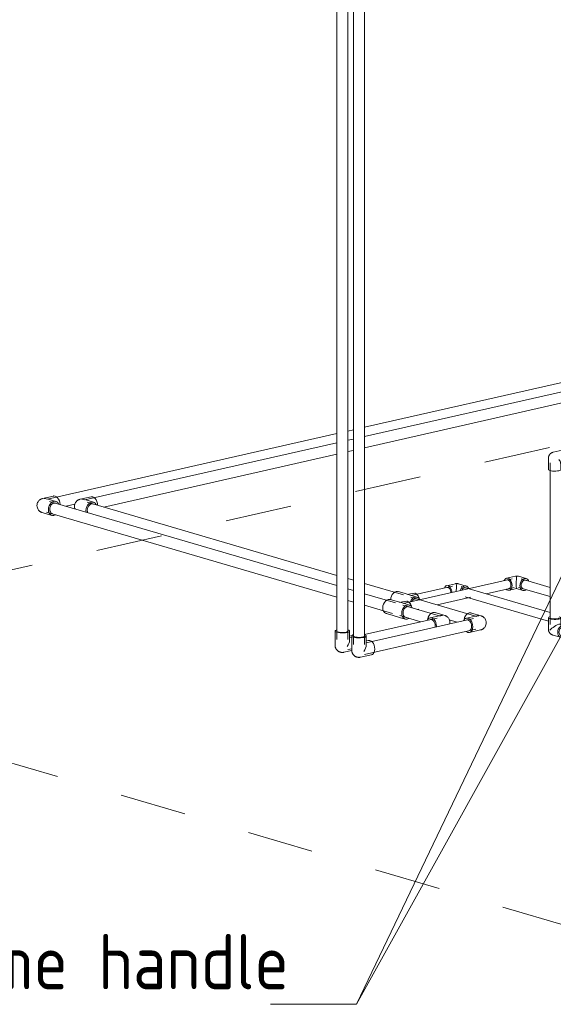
# Model space of a CAD drawing. Header units: millimetres. Extents: x 37081 to 77972, y -4495 to 22354.
# Tile 59 of 109: x 59021 to 60228, y 12076 to 14302. Entities that reach past the tile are written whole.
import ezdxf

# ---------------------------------------------------------------- set-up
doc = ezdxf.new("R2010")
doc.units = ezdxf.units.MM
doc.linetypes.add('ADSK_Скрыто', pattern=[300, 150, -150])
for name, color, linetype, lineweight in [('G-____-____-SYMB', 111, 'ADSK_Скрыто', 20), ('P-PIPE-____-IDEN', 2, 'Continuous', 20), ('P-PIPE-____-OTLN', 3, 'Continuous', 20)]:
    doc.layers.add(name, color=color, linetype=linetype, lineweight=lineweight)
doc.styles.add('GOST Common_1', font='GOST_Common.ttf', dxfattribs={"width": 0.9, "height": 125})

# ---------------------------------------------------------------- blocks, each defined once
blk = doc.blocks.new('ADSK_Полипропилен_Отвод - Универсальный-V144-_3D_ копия 2 копия 1')
at = {"layer": 'P-PIPE-____-OTLN', "color": 220}
for p, q in [((553.4, 13223.5), (528.6, 13217.9)), ((558.7, 13211.3), (541, 13216.5)), ((541.7, 13192.6), (542.1, 13188.6))]:
    blk.add_line(p, q, dxfattribs=at)
for points in [[(516.9, 13196, 0), (516.5, 13196.8, 0), (516, 13199.2, 0), (515.8, 13201.7, 0), (515.9, 13204.3, 0), (516.5, 13206.6, 0), (517.3, 13208.7, 0), (518.2, 13210.5, 0), (519.3, 13212, 0), (520.3, 13213.1, 0), (521.2, 13214.1, 0), (522.1, 13214.8, 0), (522.9, 13215.4, 0), (523.6, 13215.9, 0), (524.3, 13216.3, 0), (524.9, 13216.6, 0), (525.5, 13216.9, 0), (526, 13217.1, 0), (526.4, 13217.3, 0), (526.9, 13217.4, 0), (527.2, 13217.5, 0), (527.6, 13217.6, 0), (527.9, 13217.7, 0), (528.2, 13217.8, 0), (528.5, 13217.9, 0), (528.6, 13217.9, 0)], [(541.1, 13216.4, 0), (536.7, 13217.4, 0), (532.3, 13217.8, 0)], [(565.1, 13205.2, 0), (564.8, 13205.8, 0), (562.8, 13208.7, 0), (560.3, 13210.6, 0), (557.3, 13211.6, 0), (554.1, 13211.4, 0), (550.9, 13210.1, 0), (547.9, 13207.8, 0), (545.3, 13204.7, 0), (543.3, 13201, 0), (542.1, 13196.8, 0), (541.7, 13192.6, 0)], [(545.9, 13187.5, 0), (545, 13190.2, 0), (544.7, 13193.3, 0), (545, 13196.5, 0), (545.9, 13199.6, 0), (547.4, 13202.5, 0), (549.4, 13204.8, 0), (551.6, 13206.5, 0), (554.1, 13207.5, 0)], [(553.4, 13223.5, 0), (554.2, 13223.7, 0), (557, 13223.4, 0), (559.9, 13222, 0), (562.5, 13219.7, 0), (564.8, 13216.5, 0), (566.5, 13212.7, 0), (567.6, 13208.5, 0), (567.9, 13204.3, 0)], [(554.1, 13207.5, 0), (556.5, 13207.6, 0), (558.5, 13207.1, 0)]]:
    blk.add_polyline3d(points, dxfattribs=at)
blk = doc.blocks.new('ADSK_Полипропилен_Отвод - Универсальный-V145-_3D_ копия 2 копия 1')
at = {"layer": 'P-PIPE-____-OTLN', "color": 220}
for p, q in [((1435.2, 12954.2), (1413.4, 12960.6)), ((1422.7, 12953.5), (1402.1, 12948.8)), ((1409.4, 12916.7), (1434.2, 12922.3))]:
    blk.add_line(p, q, dxfattribs=at)
for points in [[(1396.4, 12943.9, 0), (1396.8, 12946.2, 0), (1398, 12950.3, 0), (1400, 12954.1, 0), (1402.5, 12957.2, 0), (1405.5, 12959.4, 0), (1408.7, 12960.7, 0), (1411.9, 12960.9, 0), (1414.5, 12960.2, 0)], [(1416.6, 12929.6, 0), (1416.3, 12933.8, 0), (1415.2, 12938, 0), (1413.5, 12941.8, 0), (1411.2, 12945, 0), (1408.6, 12947.3, 0), (1405.7, 12948.7, 0), (1402.9, 12949, 0), (1400.3, 12948.2, 0), (1398, 12946.3, 0), (1396.3, 12943.5, 0)], [(1403, 12944.9, 0), (1403.6, 12945, 0), (1405.7, 12944.8, 0)], [(1405.7, 12944.8, 0), (1407.9, 12943.8, 0), (1409.9, 12942, 0), (1411.6, 12939.6, 0), (1412.9, 12936.7, 0), (1413.7, 12933.5, 0), (1414, 12930.3, 0), (1413.7, 12927.3, 0), (1412.9, 12924.6, 0), (1411.6, 12922.5, 0), (1409.9, 12921.1, 0), (1407.9, 12920.5, 0)], [(1421.7, 12953.3, 0), (1426.1, 12954.1, 0), (1430.5, 12954.3, 0)], [(1435.2, 12954.2, 0), (1435.5, 12954.1, 0), (1435.9, 12954, 0), (1436.3, 12953.8, 0), (1436.8, 12953.6, 0), (1437.3, 12953.4, 0), (1437.8, 12953.2, 0), (1438.4, 12952.9, 0), (1439.1, 12952.5, 0), (1439.8, 12952, 0), (1440.6, 12951.4, 0), (1441.5, 12950.7, 0), (1442.5, 12949.8, 0), (1443.5, 12948.6, 0), (1444.5, 12947.2, 0), (1445.4, 12945.4, 0), (1446.3, 12943.4, 0), (1446.8, 12941, 0), (1447, 12938.5, 0), (1446.8, 12935.9, 0), (1446.3, 12933.6, 0), (1445.5, 12931.5, 0), (1444.6, 12929.7, 0), (1443.5, 12928.2, 0), (1442.5, 12927.1, 0), (1441.6, 12926.1, 0), (1440.7, 12925.4, 0), (1439.9, 12924.8, 0), (1439.1, 12924.3, 0), (1438.5, 12923.9, 0), (1437.9, 12923.6, 0), (1437.3, 12923.3, 0), (1436.8, 12923.1, 0), (1436.4, 12922.9, 0), (1435.9, 12922.8, 0), (1435.6, 12922.7, 0), (1435.2, 12922.6, 0), (1434.9, 12922.5, 0), (1434.5, 12922.4, 0), (1434.3, 12922.3, 0), (1434.2, 12922.3, 0)], [(1402.3, 12918.6, 0), (1402.9, 12918.2, 0), (1405.7, 12916.8, 0), (1408.6, 12916.5, 0), (1411.2, 12917.3, 0), (1413.5, 12919.2, 0), (1415.2, 12922, 0), (1416.3, 12925.5, 0), (1416.6, 12929.6, 0)]]:
    blk.add_polyline3d(points, dxfattribs=at)
blk = doc.blocks.new('ADSK_Полипропилен_Отвод - Универсальный-V146-_3D_ копия 2 копия 1')
at = {"layer": 'P-PIPE-____-OTLN', "color": 150}
for p, q in [((468.5, 13225.2), (443.7, 13219.6)), ((473.8, 13213), (456.1, 13218.2)), ((442.7, 13187.7), (464.5, 13181.3))]:
    blk.add_line(p, q, dxfattribs=at)
for points in [[(442.7, 13187.7, 0), (442.4, 13187.8, 0), (442, 13187.9, 0), (441.6, 13188.1, 0), (441.1, 13188.3, 0), (440.6, 13188.5, 0), (440.1, 13188.7, 0), (439.5, 13189, 0), (438.8, 13189.4, 0), (438.1, 13189.9, 0), (437.3, 13190.5, 0), (436.4, 13191.2, 0), (435.4, 13192.1, 0), (434.4, 13193.3, 0), (433.4, 13194.7, 0), (432.5, 13196.5, 0), (431.7, 13198.5, 0), (431.1, 13200.9, 0), (430.9, 13203.4, 0), (431.1, 13206, 0), (431.6, 13208.3, 0), (432.4, 13210.4, 0), (433.4, 13212.2, 0), (434.4, 13213.7, 0), (435.4, 13214.8, 0), (436.3, 13215.8, 0), (437.2, 13216.5, 0), (438, 13217.1, 0), (438.8, 13217.6, 0), (439.4, 13218, 0), (440, 13218.3, 0), (440.6, 13218.6, 0), (441.1, 13218.8, 0), (441.5, 13219, 0), (442, 13219.1, 0), (442.4, 13219.2, 0), (442.7, 13219.3, 0), (443, 13219.4, 0), (443.4, 13219.5, 0), (443.7, 13219.6, 0), (443.7, 13219.6, 0)], [(456.2, 13218.1, 0), (451.9, 13219.1, 0), (447.4, 13219.5, 0)], [(480.2, 13206.9, 0), (479.9, 13207.5, 0), (477.9, 13210.4, 0), (475.4, 13212.3, 0), (472.4, 13213.3, 0), (469.2, 13213.1, 0), (466, 13211.8, 0), (463, 13209.5, 0), (460.4, 13206.4, 0), (458.5, 13202.7, 0), (457.2, 13198.5, 0), (456.8, 13194.3, 0)], [(466.7, 13184.9, 0), (464.5, 13185.6, 0), (462.5, 13187.1, 0), (461.1, 13189.2, 0), (460.1, 13191.9, 0), (459.8, 13195, 0), (460.1, 13198.2, 0), (461.1, 13201.3, 0), (462.5, 13204.2, 0), (464.5, 13206.5, 0), (466.7, 13208.2, 0), (469.2, 13209.2, 0)], [(468.5, 13225.2, 0), (469.3, 13225.4, 0), (472.2, 13225.1, 0), (475, 13223.7, 0), (477.6, 13221.4, 0), (479.9, 13218.2, 0), (481.6, 13214.3, 0), (482.7, 13210.2, 0), (483.1, 13206, 0)], [(469.2, 13209.2, 0), (471.6, 13209.3, 0), (473.6, 13208.8, 0)], [(456.8, 13194.3, 0), (457.2, 13190.3, 0), (458.5, 13186.7, 0), (460.4, 13183.9, 0), (463, 13181.9, 0), (466, 13181, 0), (469.2, 13181.2, 0), (472.4, 13182.5, 0), (473.2, 13183, 0)]]:
    blk.add_polyline3d(points, dxfattribs=at)
blk = doc.blocks.new('ADSK_Полипропилен_Отвод - Универсальный-V147-_3D_ копия 2 копия 1')
at = {"layer": 'P-PIPE-____-OTLN', "color": 150}
for p, q in [((1353, 12955.1), (1331.2, 12961.5)), ((1340.5, 12954.4), (1319.9, 12949.7)), ((1334.4, 12929.3), (1334.5, 12930.5))]:
    blk.add_line(p, q, dxfattribs=at)
for points in [[(1314.3, 12944.8, 0), (1314.6, 12947.1, 0), (1315.8, 12951.2, 0), (1317.8, 12955, 0), (1320.4, 12958.1, 0), (1323.3, 12960.3, 0), (1326.6, 12961.6, 0), (1329.8, 12961.8, 0), (1332.3, 12961.1, 0)], [(1334.5, 12930.5, 0), (1334.1, 12934.7, 0), (1333, 12938.9, 0), (1331.3, 12942.7, 0), (1329, 12945.9, 0), (1326.4, 12948.2, 0), (1323.6, 12949.6, 0), (1320.8, 12949.9, 0), (1318.1, 12949.1, 0), (1315.9, 12947.2, 0), (1314.1, 12944.4, 0)], [(1320.8, 12945.8, 0), (1321.4, 12945.9, 0), (1323.6, 12945.7, 0)], [(1323.6, 12945.7, 0), (1325.7, 12944.7, 0), (1327.7, 12942.9, 0), (1329.4, 12940.5, 0), (1330.7, 12937.6, 0), (1331.5, 12934.4, 0), (1331.8, 12931.2, 0), (1331.6, 12928.7, 0)], [(1339.5, 12954.2, 0), (1343.9, 12955, 0), (1348.3, 12955.2, 0)], [(1353, 12955.1, 0), (1353.4, 12955, 0), (1353.7, 12954.9, 0), (1354.2, 12954.7, 0), (1354.6, 12954.5, 0), (1355.1, 12954.3, 0), (1355.7, 12954.1, 0), (1356.3, 12953.8, 0), (1356.9, 12953.4, 0), (1357.6, 12952.9, 0), (1358.5, 12952.3, 0), (1359.3, 12951.6, 0), (1360.3, 12950.7, 0), (1361.3, 12949.5, 0), (1362.3, 12948.1, 0), (1363.3, 12946.3, 0), (1364.1, 12944.3, 0), (1364.6, 12941.9, 0), (1364.8, 12939.4, 0), (1364.7, 12936.8, 0), (1364.5, 12936.2, 0)]]:
    blk.add_polyline3d(points, dxfattribs=at)
blk = doc.blocks.new('ADSK_Полипропилен_Отвод - Универсальный-V148-_3D_ копия 2 копия 1')
at = {"layer": 'P-PIPE-____-OTLN', "color": 150}
for p, q in [((1105.1, 12919.7), (1105.1, 12887.8)), ((1109.4, 12919.1), (1109.2, 12919.9)), ((1110.4, 12918.3), (1109.4, 12919.1)), ((1117.6, 12916.6), (1114.7, 12917)), ((1120.8, 12916.5), (1117.6, 12916.6)), ((1124.1, 12916.5), (1120.8, 12916.5)), ((1127.2, 12916.8), (1124.1, 12916.5)), ((1129.9, 12917.3), (1127.2, 12916.8)), ((1132, 12917.9), (1129.9, 12917.3)), ((1133.5, 12918.7), (1132, 12917.9)), ((1134.1, 12919.5), (1133.5, 12918.7)), ((1138.1, 12899.8), (1138.1, 12919.7)), ((1142.8, 12909.5), (1137.9, 12908.4)), ((1125.3, 12871.7), (1143.1, 12875.8))]:
    blk.add_line(p, q, dxfattribs=at)
for points in [[(1109.1, 12922.4, 0), (1107.9, 12922.1, 0), (1106, 12921.1, 0), (1105.2, 12920, 0), (1105.5, 12918.9, 0), (1106.8, 12917.8, 0), (1109.2, 12916.9, 0)], [(1109.2, 12916.9, 0), (1112.5, 12916.2, 0), (1116.4, 12915.7, 0), (1120.6, 12915.4, 0), (1124.9, 12915.5, 0), (1129, 12915.9, 0), (1132.5, 12916.5, 0), (1135.4, 12917.3, 0), (1137.3, 12918.3, 0), (1138.1, 12919.4, 0), (1137.8, 12920.5, 0), (1136.4, 12921.6, 0), (1134.1, 12922.5, 0)], [(1114.7, 12917, 0), (1112.2, 12917.6, 0), (1110.4, 12918.3, 0)], [(1138.1, 12899.2, 0), (1137.6, 12895.7, 0), (1136.4, 12892, 0), (1134.7, 12888.3, 0), (1132.5, 12884.6, 0)], [(1105.1, 12887.8, 0), (1105.1, 12887.3, 0), (1105.2, 12886.8, 0), (1105.2, 12886.2, 0), (1105.3, 12885.7, 0), (1105.3, 12885.2, 0), (1105.5, 12884.6, 0), (1105.6, 12884, 0), (1105.7, 12883.5, 0), (1105.9, 12882.9, 0), (1106.1, 12882.3, 0), (1106.3, 12881.7, 0), (1106.6, 12881.1, 0), (1106.8, 12880.5, 0), (1107.2, 12879.9, 0), (1107.5, 12879.3, 0), (1107.9, 12878.7, 0), (1108.3, 12878.1, 0), (1108.8, 12877.5, 0), (1109.3, 12876.9, 0), (1109.8, 12876.3, 0), (1110.4, 12875.7, 0), (1111, 12875.2, 0), (1111.7, 12874.6, 0), (1112.4, 12874.1, 0), (1113.2, 12873.7, 0), (1113.9, 12873.2, 0), (1114.7, 12872.8, 0), (1115.6, 12872.5, 0), (1116.4, 12872.2, 0), (1117.3, 12871.9, 0), (1118.2, 12871.7, 0), (1119.1, 12871.5, 0), (1119.9, 12871.4, 0), (1120.8, 12871.3, 0), (1121.7, 12871.3, 0), (1122.6, 12871.3, 0), (1123.4, 12871.4, 0), (1124.3, 12871.5, 0), (1125.1, 12871.7, 0), (1125.3, 12871.7, 0)]]:
    blk.add_polyline3d(points, dxfattribs=at)
blk = doc.blocks.new('ADSK_Полипропилен_Отвод - Универсальный-V149-_3D_ копия 2 копия 1')
at = {"layer": 'P-PIPE-____-OTLN', "color": 220}
for p, q in [((1142.7, 12908.7), (1142.7, 12876.8)), ((1147, 12908), (1146.7, 12908.9)), ((1148, 12907.2), (1147, 12908)), ((1155.2, 12905.6), (1152.3, 12906)), ((1158.4, 12905.5), (1155.2, 12905.6)), ((1161.7, 12905.5), (1158.4, 12905.5)), ((1164.8, 12905.8), (1161.7, 12905.5)), ((1167.5, 12906.2), (1164.8, 12905.8)), ((1169.6, 12906.9), (1167.5, 12906.2)), ((1171.1, 12907.6), (1169.6, 12906.9)), ((1171.7, 12908.5), (1171.1, 12907.6)), ((1180.3, 12898.5), (1175.5, 12897.4)), ((1175.7, 12888.8), (1175.7, 12908.7)), ((1162.9, 12860.7), (1187.7, 12866.3))]:
    blk.add_line(p, q, dxfattribs=at)
for points in [[(1146.6, 12911.4, 0), (1145.5, 12911, 0), (1143.6, 12910, 0), (1142.8, 12908.9, 0), (1143, 12907.8, 0), (1144.4, 12906.8, 0), (1146.8, 12905.9, 0)], [(1146.8, 12905.9, 0), (1150.1, 12905.1, 0), (1153.9, 12904.6, 0), (1158.2, 12904.4, 0), (1162.5, 12904.5, 0), (1166.5, 12904.9, 0), (1170.1, 12905.5, 0), (1173, 12906.3, 0), (1174.9, 12907.3, 0), (1175.7, 12908.4, 0), (1175.4, 12909.5, 0), (1174, 12910.6, 0), (1171.7, 12911.5, 0)], [(1152.3, 12906, 0), (1149.8, 12906.5, 0), (1148, 12907.2, 0)], [(1180.3, 12898.5, 0), (1181.2, 12898.6, 0), (1184, 12898.4, 0)], [(1184, 12898.4, 0), (1186.8, 12897, 0), (1189.4, 12894.6, 0), (1191.7, 12891.4, 0), (1193.4, 12887.6, 0), (1194.5, 12883.4, 0), (1194.9, 12879.2, 0), (1194.5, 12875.2, 0), (1193.4, 12871.7, 0), (1191.7, 12868.9, 0), (1189.4, 12867, 0), (1186.8, 12866.2, 0)], [(1142.7, 12876.8, 0), (1142.7, 12876.3, 0), (1142.8, 12875.7, 0), (1142.8, 12875.2, 0), (1142.9, 12874.7, 0), (1142.9, 12874.1, 0), (1143, 12873.6, 0), (1143.2, 12873, 0), (1143.3, 12872.4, 0), (1143.5, 12871.9, 0), (1143.7, 12871.3, 0), (1143.9, 12870.7, 0), (1144.2, 12870.1, 0), (1144.4, 12869.5, 0), (1144.8, 12868.9, 0), (1145.1, 12868.2, 0), (1145.5, 12867.6, 0), (1145.9, 12867, 0), (1146.4, 12866.4, 0), (1146.9, 12865.8, 0), (1147.4, 12865.3, 0), (1148, 12864.7, 0), (1148.6, 12864.1, 0), (1149.3, 12863.6, 0), (1150, 12863.1, 0), (1150.7, 12862.6, 0), (1151.5, 12862.2, 0), (1152.3, 12861.8, 0), (1153.2, 12861.4, 0), (1154, 12861.1, 0), (1154.9, 12860.9, 0), (1155.8, 12860.7, 0), (1156.6, 12860.5, 0), (1157.5, 12860.4, 0), (1158.4, 12860.3, 0), (1159.3, 12860.3, 0), (1160.2, 12860.3, 0), (1161, 12860.4, 0), (1161.9, 12860.5, 0), (1162.7, 12860.6, 0), (1162.9, 12860.7, 0)], [(1175.7, 12888.2, 0), (1175.2, 12884.6, 0), (1174, 12881, 0), (1172.3, 12877.2, 0), (1170.1, 12873.6, 0)]]:
    blk.add_polyline3d(points, dxfattribs=at)
blk = doc.blocks.new('ADSK_Полипропилен_Тройник - Универсальный-1631857-_3D_ копия 2 копия 1')
at = {"layer": 'P-PIPE-____-OTLN', "color": 220}
for p, q in [((1261.1, 13005.3), (1247.9, 13009.1)), ((1277.6, 13000.4), (1261.1, 13005.3)), ((1283.8, 13005.7), (1271.8, 13003)), ((1271.8, 13003), (1269.1, 13002.4)), ((1290.8, 12996.5), (1277.6, 13000.4))]:
    blk.add_line(p, q, dxfattribs=at)
for points in [[(1230.9, 12990.8, 0), (1231.3, 12994.7, 0), (1232.5, 12998.8, 0), (1234.5, 13002.6, 0), (1237.1, 13005.7, 0), (1240, 13008, 0), (1243.2, 13009.2, 0), (1246.5, 13009.4, 0), (1249.1, 13008.7, 0)], [(1281.6, 13004.7, 0), (1286.9, 13005.6, 0), (1293.4, 12999.7, 0), (1295.5, 12994.2, 0)], [(1296.9, 12991.1, 0), (1294.9, 12994, 0), (1292.4, 12995.9, 0), (1289.4, 12996.8, 0), (1286.2, 12996.7, 0), (1283, 12995.4, 0), (1280, 12993.1, 0), (1277.4, 12990, 0), (1275.5, 12986.2, 0)], [(1278.8, 12986.5, 0), (1279.5, 12987.7, 0), (1281.5, 12990.1, 0), (1283.8, 12991.8, 0), (1286.2, 12992.8, 0), (1288.6, 12992.9, 0), (1290.5, 12992.4, 0)]]:
    blk.add_polyline3d(points, dxfattribs=at)
blk = doc.blocks.new('ADSK_Полипропилен_Тройник - Универсальный-V157-_3D_ копия 2 копия 1')
at = {"layer": 'P-PIPE-____-OTLN', "color": 150}
for p, q in [((1243.2, 12987.3), (1230, 12991.2)), ((1259.7, 12982.5), (1243.2, 12987.3)), ((1253.9, 12985), (1251.2, 12984.4)), ((1265.9, 12987.7), (1253.9, 12985)), ((1273, 12978.6), (1259.7, 12982.5)), ((1220.7, 12959.5), (1233.9, 12955.6)), ((1233.9, 12955.6), (1250.5, 12950.8)), ((1250.5, 12950.8), (1263.7, 12946.9))]:
    blk.add_line(p, q, dxfattribs=at)
for points in [[(1213, 12972.5, 0), (1213.4, 12976.8, 0), (1214.6, 12980.9, 0), (1216.6, 12984.6, 0), (1219.2, 12987.7, 0), (1222.2, 12990, 0), (1225.4, 12991.3, 0), (1228.6, 12991.5, 0), (1231.2, 12990.7, 0)], [(1263.8, 12986.8, 0), (1269, 12987.6, 0), (1275.5, 12981.7, 0), (1277.7, 12976.2, 0)], [(1222.2, 12959.2, 0), (1219.2, 12960.1, 0), (1216.6, 12962.1, 0), (1214.6, 12964.9, 0), (1213.4, 12968.5, 0), (1213, 12972.5, 0)], [(1279.3, 12972.5, 0), (1279, 12973.2, 0), (1277.1, 12976, 0), (1274.5, 12978, 0), (1271.5, 12978.9, 0), (1268.3, 12978.7, 0), (1265.1, 12977.4, 0), (1262.1, 12975.2, 0), (1259.6, 12972, 0), (1257.6, 12968.3, 0), (1256.3, 12964.2, 0), (1255.9, 12959.9, 0)], [(1258.9, 12960.6, 0), (1259.2, 12963.8, 0), (1260.2, 12966.9, 0), (1261.7, 12969.8, 0), (1263.6, 12972.1, 0), (1265.9, 12973.9, 0), (1268.3, 12974.8, 0), (1270.7, 12975, 0), (1272.7, 12974.4, 0)], [(1265.9, 12950.5, 0), (1263.6, 12951.2, 0), (1261.7, 12952.7, 0), (1260.2, 12954.9, 0), (1259.2, 12957.6, 0), (1258.9, 12960.6, 0)], [(1255.9, 12959.9, 0), (1256.3, 12955.9, 0), (1257.6, 12952.3, 0), (1259.6, 12949.5, 0), (1262.1, 12947.5, 0), (1265.1, 12946.6, 0), (1268.3, 12946.8, 0), (1271.5, 12948.1, 0), (1272.3, 12948.6, 0)]]:
    blk.add_polyline3d(points, dxfattribs=at)
blk = doc.blocks.new('ADSK_Полипропилен_Отвод - Универсальный-V182-_3D_ копия 2 копия 1')
at = {"layer": 'P-PIPE-____-OTLN', "color": 150}
for p, q in [((1513, 13043.8), (1493.1, 13039.3)), ((1494.5, 13035.5), (1496.2, 13035.3)), ((1537.5, 13038.5), (1520, 13043.6)), ((1499.3, 13012), (1515.7, 13015.7)), ((1515.6, 13015.7), (1529.6, 13011.6))]:
    blk.add_line(p, q, dxfattribs=at)
for points in [[(1505.4, 13022.9, 0), (1505.1, 13026.5, 0), (1504.2, 13030.1, 0), (1502.7, 13033.3, 0), (1500.8, 13036, 0), (1498.6, 13038, 0), (1496.2, 13039.2, 0), (1493.8, 13039.4, 0), (1491.6, 13038.7, 0), (1489.7, 13037.1, 0), (1488.2, 13034.8, 0), (1487.9, 13034.1, 0)], [(1496.2, 13035.3, 0), (1497.9, 13034.5, 0), (1499.5, 13033.1, 0), (1500.9, 13031.1, 0), (1501.9, 13028.8, 0), (1502.6, 13026.3, 0), (1502.8, 13023.7, 0), (1502.6, 13021.3, 0), (1501.9, 13019.1, 0), (1500.9, 13017.5, 0), (1499.5, 13016.3, 0), (1497.9, 13015.8, 0)], [(1520, 13043.6, 0), (1519.7, 13043.7, 0), (1519.5, 13043.8, 0), (1519.2, 13043.8, 0), (1519, 13043.9, 0), (1518.8, 13043.9, 0), (1518.6, 13044, 0), (1518.4, 13044, 0), (1518.2, 13044, 0), (1518, 13044, 0), (1517.8, 13044.1, 0), (1517.6, 13044.1, 0), (1517.5, 13044.1, 0), (1517.3, 13044.1, 0), (1517.2, 13044.1, 0), (1517, 13044.1, 0), (1516.9, 13044.2, 0), (1516.7, 13044.2, 0), (1516.6, 13044.2, 0), (1516.4, 13044.2, 0), (1516.3, 13044.2, 0), (1516.1, 13044.2, 0), (1516, 13044.2, 0), (1515.8, 13044.2, 0), (1515.7, 13044.2, 0), (1515.5, 13044.2, 0), (1515.4, 13044.2, 0), (1515.2, 13044.1, 0), (1515.1, 13044.1, 0), (1514.9, 13044.1, 0), (1514.8, 13044.1, 0), (1514.6, 13044.1, 0), (1514.4, 13044.1, 0), (1514.3, 13044.1, 0), (1514.1, 13044, 0), (1513.9, 13044, 0), (1513.7, 13044, 0), (1513.5, 13043.9, 0), (1513.3, 13043.9, 0), (1513, 13043.8, 0), (1513, 13043.8, 0)], [(1514.8, 13025.1, 0), (1514.9, 13028.9, 0), (1515, 13032.5, 0), (1515.2, 13035.8, 0), (1515.4, 13038.5, 0), (1515.6, 13040.7, 0), (1515.8, 13042.5, 0), (1516.1, 13043.7, 0)], [(1543.2, 13032.6, 0), (1542.7, 13033.9, 0), (1541, 13036.3, 0), (1538.8, 13037.9, 0), (1536.3, 13038.7, 0), (1533.6, 13038.6, 0), (1530.9, 13037.5, 0), (1528.3, 13035.6, 0), (1526.2, 13032.9, 0), (1524.5, 13029.7, 0), (1523.4, 13026.2, 0), (1523.1, 13022.7, 0)], [(1531.6, 13015.3, 0), (1529.8, 13015.8, 0), (1528.3, 13017, 0), (1527.1, 13018.7, 0), (1526.3, 13020.9, 0), (1526.1, 13023.3, 0), (1526.3, 13025.9, 0), (1527.1, 13028.4, 0), (1528.3, 13030.7, 0), (1529.8, 13032.6, 0), (1531.6, 13033.9, 0), (1533.6, 13034.7, 0)], [(1533.6, 13034.7, 0), (1535.5, 13034.8, 0), (1537.1, 13034.4, 0)], [(1492.2, 13014.7, 0), (1493.8, 13013.3, 0), (1496.2, 13012.1, 0), (1498.6, 13011.9, 0), (1500.8, 13012.6, 0), (1502.7, 13014.2, 0), (1504.2, 13016.5, 0), (1505.1, 13019.5, 0), (1505.4, 13022.9, 0)], [(1515.6, 13015.7, 0), (1515.4, 13016.1, 0), (1515.2, 13017.2, 0), (1515, 13019, 0), (1514.9, 13021.7, 0), (1514.8, 13025.1, 0)], [(1523.1, 13022.7, 0), (1523.4, 13019.2, 0), (1524.5, 13016.2, 0), (1526.2, 13013.8, 0), (1528.3, 13012.1, 0), (1530.9, 13011.4, 0), (1533.6, 13011.5, 0), (1536.3, 13012.6, 0), (1537.6, 13013.5, 0)]]:
    blk.add_polyline3d(points, dxfattribs=at)
blk = doc.blocks.new('ADSK_Полипропилен_Отвод - Универсальный-V184-_3D_ копия 2 копия 1')
at = {"layer": 'P-PIPE-____-OTLN', "color": 220}
for p, q in [((1377.4, 13026.9), (1357.5, 13022.4)), ((1358.9, 13018.6), (1360.6, 13018.4)), ((1401.9, 13021.6), (1384.4, 13026.7))]:
    blk.add_line(p, q, dxfattribs=at)
for points in [[(1384.4, 13026.7, 0), (1384.2, 13026.8, 0), (1383.9, 13026.9, 0), (1383.6, 13026.9, 0), (1383.4, 13027, 0), (1383.2, 13027, 0), (1383, 13027.1, 0), (1382.8, 13027.1, 0), (1382.6, 13027.1, 0), (1382.4, 13027.2, 0), (1382.2, 13027.2, 0), (1382.1, 13027.2, 0), (1381.9, 13027.2, 0), (1381.7, 13027.2, 0), (1381.6, 13027.3, 0), (1381.4, 13027.3, 0), (1381.3, 13027.3, 0), (1381.1, 13027.3, 0), (1381, 13027.3, 0), (1380.8, 13027.3, 0), (1380.7, 13027.3, 0), (1380.5, 13027.3, 0), (1380.4, 13027.3, 0), (1380.2, 13027.3, 0), (1380.1, 13027.3, 0), (1380, 13027.3, 0), (1379.8, 13027.3, 0), (1379.7, 13027.3, 0), (1379.5, 13027.3, 0), (1379.3, 13027.2, 0), (1379.2, 13027.2, 0), (1379, 13027.2, 0), (1378.9, 13027.2, 0), (1378.7, 13027.2, 0), (1378.5, 13027.2, 0), (1378.3, 13027.1, 0), (1378.1, 13027.1, 0), (1377.9, 13027.1, 0), (1377.7, 13027, 0), (1377.5, 13027, 0), (1377.4, 13026.9, 0)], [(1369.8, 13007.2, 0), (1369.5, 13009.7, 0), (1368.6, 13013.2, 0), (1367.1, 13016.4, 0), (1365.2, 13019.1, 0), (1363, 13021.1, 0), (1360.6, 13022.3, 0), (1358.2, 13022.5, 0), (1356, 13021.8, 0), (1354.1, 13020.3, 0), (1352.6, 13017.9, 0), (1352.3, 13017.2, 0)], [(1360.6, 13018.4, 0), (1362.3, 13017.6, 0), (1363.9, 13016.2, 0), (1365.3, 13014.2, 0), (1366.3, 13011.9, 0), (1367, 13009.4, 0), (1367.2, 13006.8, 0)], [(1379.3, 13009.3, 0), (1379.3, 13012, 0), (1379.4, 13015.7, 0), (1379.6, 13018.9, 0), (1379.8, 13021.6, 0), (1380, 13023.9, 0), (1380.3, 13025.6, 0), (1380.5, 13026.8, 0)], [(1407.6, 13015.8, 0), (1407.1, 13017, 0), (1405.4, 13019.4, 0), (1403.3, 13021.1, 0), (1400.7, 13021.8, 0), (1398, 13021.7, 0), (1395.3, 13020.6, 0), (1392.8, 13018.7, 0), (1390.6, 13016, 0), (1388.9, 13012.9, 0), (1388.4, 13011.5, 0)], [(1391.8, 13012.2, 0), (1392.7, 13013.8, 0), (1394.3, 13015.7, 0), (1396.1, 13017.1, 0), (1398, 13017.8, 0)], [(1398, 13017.8, 0), (1400, 13017.9, 0), (1401.6, 13017.5, 0)]]:
    blk.add_polyline3d(points, dxfattribs=at)
blk = doc.blocks.new('ADSK_Полипропилен_Отвод - Универсальный-V190-_3D_ копия 2 копия 1')
at = {"layer": 'P-PIPE-____-OTLN', "color": 220}
for p, q in [((1587.6, 12949.8), (1587.6, 12924.2)), ((1615.6, 12933.1), (1615.6, 12949.8)), ((1623.1, 12932.5), (1614.2, 12935.1)), ((1621.1, 12928.8), (1622.7, 12928.3)), ((1597.7, 12910.7), (1615.2, 12905.6))]:
    blk.add_line(p, q, dxfattribs=at)
for points in [[(1591.6, 12952.3, 0), (1590, 12951.8, 0), (1588.4, 12950.9, 0), (1587.7, 12950, 0), (1587.9, 12949, 0), (1589.1, 12948.2, 0), (1591.1, 12947.4, 0), (1593.9, 12946.7, 0), (1597.2, 12946.3, 0), (1600.8, 12946.1, 0), (1604.4, 12946.2, 0), (1607.9, 12946.5, 0), (1610.9, 12947, 0)], [(1594.1, 12948, 0), (1592.7, 12948.6, 0), (1591.8, 12949.2, 0), (1591.7, 12949.9, 0)], [(1611.6, 12949.6, 0), (1611.1, 12948.9, 0), (1610, 12948.3, 0), (1608.3, 12947.8, 0), (1606.1, 12947.4, 0), (1603.6, 12947.2, 0), (1601, 12947.2, 0), (1598.4, 12947.3, 0), (1596.1, 12947.6, 0), (1594.1, 12948, 0)], [(1610.9, 12947, 0), (1613.3, 12947.8, 0), (1614.9, 12948.6, 0), (1615.6, 12949.5, 0), (1615.4, 12950.5, 0), (1614.2, 12951.4, 0), (1612.2, 12952.1, 0)], [(1597.7, 12910.7, 0), (1597, 12910.9, 0), (1596.3, 12911.2, 0), (1595.7, 12911.5, 0), (1595.1, 12911.8, 0), (1594.5, 12912.1, 0), (1594, 12912.4, 0), (1593.5, 12912.8, 0), (1593, 12913.1, 0), (1592.6, 12913.5, 0), (1592.2, 12913.8, 0), (1591.8, 12914.2, 0), (1591.5, 12914.5, 0), (1591.2, 12914.9, 0), (1590.9, 12915.2, 0), (1590.6, 12915.6, 0), (1590.3, 12915.9, 0), (1590.1, 12916.3, 0), (1589.8, 12916.7, 0), (1589.6, 12917, 0), (1589.4, 12917.4, 0), (1589.2, 12917.7, 0), (1589, 12918, 0), (1588.9, 12918.4, 0), (1588.7, 12918.7, 0), (1588.6, 12919.1, 0), (1588.5, 12919.4, 0), (1588.3, 12919.8, 0), (1588.2, 12920.1, 0), (1588.1, 12920.5, 0), (1588.1, 12920.8, 0), (1588, 12921.1, 0), (1587.9, 12921.5, 0), (1587.8, 12921.9, 0), (1587.8, 12922.2, 0), (1587.7, 12922.6, 0), (1587.7, 12922.9, 0), (1587.7, 12923.3, 0), (1587.7, 12923.7, 0), (1587.6, 12924, 0), (1587.6, 12924.2, 0)], [(1610.9, 12935, 0), (1607.8, 12933.9, 0), (1604.4, 12932.3, 0), (1601.1, 12930.4, 0), (1598.1, 12928.2, 0), (1595.4, 12926.1, 0), (1593.1, 12923.9, 0), (1591.1, 12921.8, 0)], [(1619.1, 12932.5, 0), (1616.4, 12931.5, 0), (1613.9, 12929.5, 0), (1611.7, 12926.9, 0), (1610, 12923.7, 0), (1609, 12920.2, 0), (1608.6, 12916.6, 0), (1609, 12913.2, 0), (1610, 12910.2, 0), (1611.7, 12907.8, 0), (1613.9, 12906.1, 0), (1616.4, 12905.3, 0), (1619.1, 12905.5, 0)], [(1614.2, 12935.1, 0), (1613.4, 12935.2, 0), (1610.9, 12935, 0)], [(1611.6, 12917.3, 0), (1611.9, 12919.9, 0), (1612.6, 12922.4, 0), (1613.8, 12924.6, 0), (1615.4, 12926.5, 0), (1617.2, 12927.9, 0), (1619.1, 12928.7, 0), (1621.1, 12928.8, 0)], [(1617.2, 12909.2, 0), (1615.4, 12909.8, 0), (1613.8, 12911, 0), (1612.6, 12912.7, 0), (1611.9, 12914.9, 0), (1611.6, 12917.3, 0)], [(1628.8, 12926.6, 0), (1628.3, 12927.8, 0), (1626.6, 12930.3, 0), (1624.4, 12931.9, 0), (1621.9, 12932.7, 0), (1619.1, 12932.5, 0)], [(1619.1, 12905.5, 0), (1621.9, 12906.6, 0), (1623.2, 12907.4, 0)]]:
    blk.add_polyline3d(points, dxfattribs=at)
blk = doc.blocks.new('ADSK_Полипропилен_Отвод - Универсальный-V221-_3D_ копия 2 копия 1')
at = {"layer": 'P-PIPE-____-OTLN', "color": 220}
for p, q in [((1618.4, 13328.8), (1598.5, 13324.3)), ((1587.6, 13310.6), (1587.6, 13285)), ((1614.6, 13299.2), (1624.6, 13301.5)), ((1615.6, 13285), (1615.6, 13300.5))]:
    blk.add_line(p, q, dxfattribs=at)
for points in [[(1598.5, 13324.3, 0), (1597.9, 13324.1, 0), (1597.3, 13323.9, 0), (1596.6, 13323.7, 0), (1596.1, 13323.4, 0), (1595.5, 13323.2, 0), (1595, 13322.9, 0), (1594.5, 13322.6, 0), (1594, 13322.3, 0), (1593.5, 13322, 0), (1593.1, 13321.7, 0), (1592.7, 13321.4, 0), (1592.3, 13321, 0), (1591.9, 13320.7, 0), (1591.6, 13320.3, 0), (1591.3, 13320, 0), (1590.9, 13319.6, 0), (1590.7, 13319.3, 0), (1590.4, 13318.9, 0), (1590.1, 13318.6, 0), (1589.9, 13318.2, 0), (1589.6, 13317.8, 0), (1589.4, 13317.5, 0), (1589.2, 13317.1, 0), (1589, 13316.7, 0), (1588.9, 13316.3, 0), (1588.7, 13316, 0), (1588.6, 13315.6, 0), (1588.4, 13315.2, 0), (1588.3, 13314.8, 0), (1588.2, 13314.4, 0), (1588.1, 13314, 0), (1588, 13313.6, 0), (1587.9, 13313.2, 0), (1587.8, 13312.8, 0), (1587.8, 13312.4, 0), (1587.7, 13312, 0), (1587.7, 13311.6, 0), (1587.7, 13311.2, 0), (1587.6, 13310.7, 0), (1587.6, 13310.6, 0)], [(1618.4, 13328.8, 0), (1619.1, 13328.9, 0), (1621.5, 13328.6, 0)], [(1621.5, 13328.6, 0), (1623.9, 13327.5, 0), (1626.2, 13325.5, 0), (1628.1, 13322.8, 0), (1629.5, 13319.5, 0), (1630.5, 13316, 0), (1630.8, 13312.4, 0), (1630.5, 13309, 0), (1629.5, 13306, 0), (1628.1, 13303.6, 0), (1626.2, 13302.1, 0), (1623.9, 13301.4, 0)], [(1615.6, 13300.7, 0), (1615.2, 13302.1, 0), (1614.2, 13303.9, 0), (1612.7, 13305.8, 0), (1610.9, 13307.9, 0)], [(1591.1, 13282.6, 0), (1589.1, 13283.4, 0), (1587.9, 13284.3, 0), (1587.7, 13285.2, 0)], [(1615.6, 13284.8, 0), (1614.9, 13283.8, 0), (1613.3, 13283, 0), (1610.9, 13282.3, 0), (1607.9, 13281.8, 0), (1604.4, 13281.5, 0), (1600.8, 13281.4, 0), (1597.2, 13281.6, 0), (1593.9, 13282, 0), (1591.1, 13282.6, 0)]]:
    blk.add_polyline3d(points, dxfattribs=at)

msp = doc.modelspace()

# ---------------------------------------------------------------- linework, layer by layer
at = {"layer": 'G-____-____-SYMB'}
for p in [(63730.2, 14131.7), (66303.1, 10480)]:
    msp.add_line(p, (58162.1, 12867.7), dxfattribs=at)
at = {"layer": 'P-PIPE-____-IDEN'}
for p, q in [((60404.1, 13195.8), (59782.6, 12075.6)), ((60301.5, 13159.2), (59782.6, 12075.6)), ((59782.6, 12075.6), (59588, 12075.6)), ((59782.6, 12075.6), (59588, 12075.6))]:
    msp.add_line(p, q, dxfattribs=at)
at = {"layer": 'P-PIPE-____-OTLN', "color": 150}
for p, q in [((59738.2, 16064), (59738.2, 12900.4)), ((59763.2, 12900.4), (59763.2, 16064)), ((60267.4, 13486.7), (59800.8, 13380.8)), ((59738.3, 13366.6), (59083.5, 13217.9)), ((59775.9, 13375.1), (59763.2, 13372.2)), ((59738.3, 13022.5), (59088.6, 13213)), ((59125.9, 13201.9), (59145.5, 13206.4)), ((59081.6, 13189), (59738.3, 12996.4)), ((60135.1, 13038.1), (59888.4, 12982.1)), ((60220.8, 13018.4), (60154.9, 13037.7)), ((59775.9, 13011.4), (59763.2, 13015.1)), ((60075.9, 13004.2), (60139.5, 13018.6)), ((60149.3, 13018.5), (60220.8, 12997.6)), ((59763.2, 12989.1), (59775.9, 12985.4)), ((59871.2, 12983.5), (59800.8, 13004.1)), ((59965.1, 12979), (60041.3, 12996.3)), ((59800.8, 12978.1), (59864.2, 12959.5)), ((59972.4, 12953.8), (59887.7, 12978.6)), ((59920.5, 12968.9), (59923.7, 12969.6)), ((59964.9, 12949.3), (59800.8, 12912)), ((59880.7, 12954.6), (59927.9, 12940.8)), ((59771.9, 12905.4), (59766.6, 12904.2)), ((59763.3, 12877.8), (59771.9, 12879.8))]:
    msp.add_line(p, q, dxfattribs=at)
at = {"layer": 'P-PIPE-____-OTLN', "color": 220}
for p, q in [((59775.8, 16053), (59775.8, 12889.3)), ((59800.8, 12889.3), (59800.8, 16053)), ((60267.4, 13465.7), (59800.8, 13359.8)), ((59800.8, 13334.2), (60267.6, 13440.1)), ((59738.3, 13345.6), (59168.4, 13216.2)), ((59775.9, 13354.1), (59763.2, 13351.3)), ((59210.8, 13200.2), (59738.3, 13320)), ((59763.2, 13325.6), (59775.9, 13328.5)), ((60220.7, 13300.5), (60220.7, 12934.3)), ((59738.3, 13045.7), (59173.5, 13211.3)), ((59775.9, 13034.6), (59763.2, 13038.3)), ((59889.1, 13001.4), (59800.8, 13027.3)), ((59999.5, 13021.3), (59906.2, 13000.1)), ((60220.8, 12961.8), (60019.4, 13020.9)), ((60054.6, 12952.9), (59905.6, 12996.6)), ((60028.6, 12997.3), (60216.8, 12942.1)), ((60047.1, 12948.4), (59804.2, 12893.2)), ((59992.5, 12945), (60010, 12939.9)), ((59800.9, 12866.8), (60052.6, 12924))]:
    msp.add_line(p, q, dxfattribs=at)

# ---------------------------------------------------------------- block references
for name in ['ADSK_Полипропилен_Отвод - Универсальный-V221-_3D_ копия 2 копия 1', 'ADSK_Полипропилен_Отвод - Универсальный-V144-_3D_ копия 2 копия 1', 'ADSK_Полипропилен_Отвод - Универсальный-V184-_3D_ копия 2 копия 1', 'ADSK_Полипропилен_Тройник - Универсальный-1631857-_3D_ копия 2 копия 1', 'ADSK_Полипропилен_Отвод - Универсальный-V145-_3D_ копия 2 копия 1', 'ADSK_Полипропилен_Отвод - Универсальный-V190-_3D_ копия 2 копия 1', 'ADSK_Полипропилен_Отвод - Универсальный-V149-_3D_ копия 2 копия 1']:
    msp.add_blockref(name, (58629.1, 0), dxfattribs=at)
at = {"layer": 'P-PIPE-____-OTLN', "color": 150}
for name in ['ADSK_Полипропилен_Отвод - Универсальный-V146-_3D_ копия 2 копия 1', 'ADSK_Полипропилен_Отвод - Универсальный-V182-_3D_ копия 2 копия 1', 'ADSK_Полипропилен_Тройник - Универсальный-V157-_3D_ копия 2 копия 1', 'ADSK_Полипропилен_Отвод - Универсальный-V147-_3D_ копия 2 копия 1', 'ADSK_Полипропилен_Отвод - Универсальный-V148-_3D_ копия 2 копия 1']:
    msp.add_blockref(name, (58629.1, 0), dxfattribs=at)

# ---------------------------------------------------------------- texts
at = {"layer": 'P-PIPE-____-IDEN', "lineweight": 9, "insert": (57567.1, 12234.5), "char_height": 125, "width": 2445.949, "attachment_point": 1, "style": 'GOST Common_1'}
msp.add_mtext('PPR Valve with chrome handle', dxfattribs=at)

doc.saveas('drawing.dxf')
